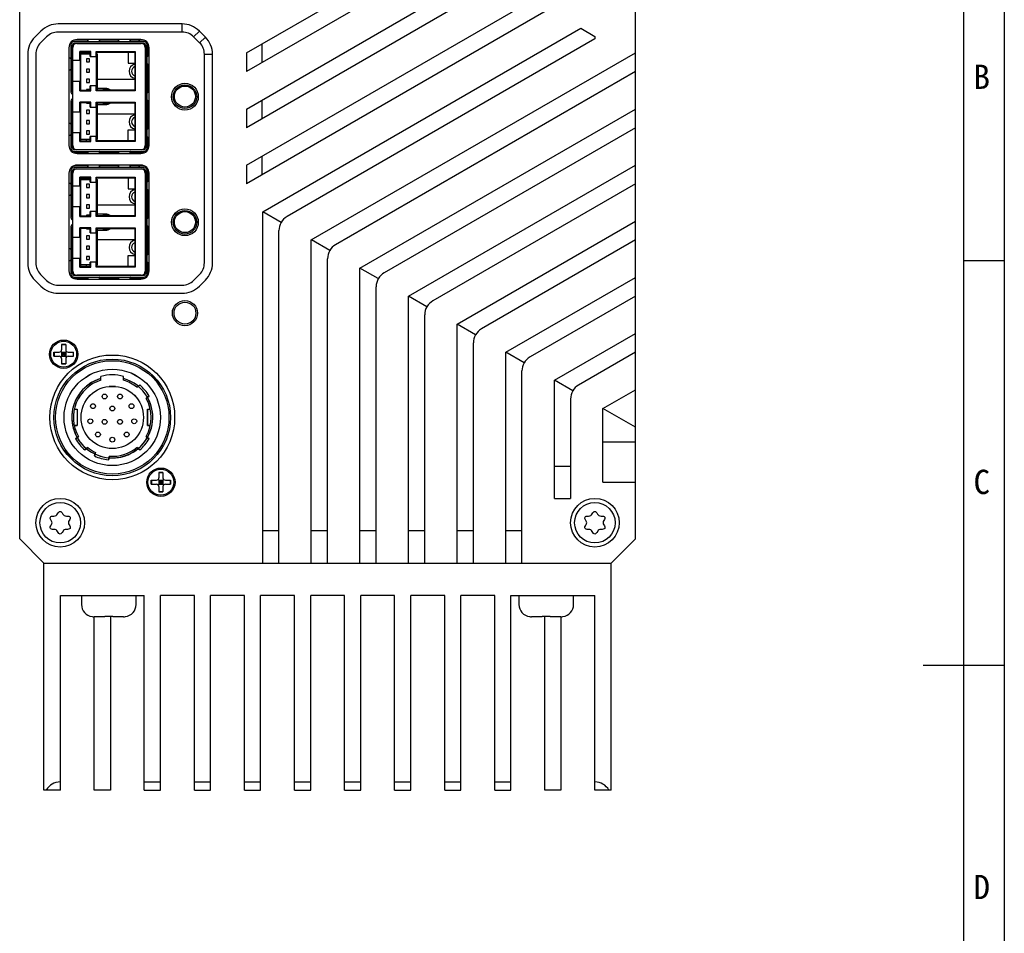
# Model space of a CAD drawing. Header units: millimetres. Extents: x 0 to 420, y 0 to 297.
# Tile 4 of 5: x 298 to 420, y 115 to 228. Entities that reach past the tile are written whole.
import ezdxf

# ---------------------------------------------------------------- set-up
doc = ezdxf.new("R2010")
doc.units = ezdxf.units.MM
doc.header["$LTSCALE"] = 23.1
doc.layers.get('0').update_dxf_attribs({"linetype": 'CONTINUOUS'})
doc.layers.add('00_COMPONENTS', color=7, linetype='CONTINUOUS')
doc.styles.add('TEXTSTYLE_3', font='simfang.ttf')

msp = doc.modelspace()

# ---------------------------------------------------------------- linework, layer by layer
at = {"color": 7}
for p, q in [((420, 297), (420, 0)), ((415, 5), (415, 292)), ((414.994, 198.497), (419.994, 198.497)), ((419.994, 148.498), (409.994, 148.498))]:
    msp.add_line(p, q, dxfattribs=at)
at = {"layer": '00_COMPONENTS', "color": 7}
for p, q in [((326.457, 224.104), (348.993, 237.115)), ((326.457, 217.175), (360.993, 237.115)), ((351.261, 236.115), (326.457, 221.794)), ((363.261, 236.115), (326.457, 214.866)), ((298.457, 164.115), (298.457, 234.115)), ((374.457, 164.115), (374.457, 234.115)), ((326.457, 210.247), (363.261, 231.496)), ((364.993, 230.186), (326.457, 207.938)), ((318.515, 227.675), (303.2, 227.675)), ((301.079, 226.796), (300.336, 226.053)), ((301.786, 226.089), (301.043, 225.346)), ((318.515, 226.675), (303.2, 226.675)), ((320.671, 225.346), (319.929, 226.089)), ((321.379, 226.053), (320.636, 226.796)), ((328.457, 204.474), (367.725, 227.145)), ((367.725, 227.145), (369.457, 226.145)), ((369.457, 226.145), (369.457, 225.836)), ((304.902, 225.375), (304.762, 225.375)), ((304.787, 225.095), (304.787, 219.295)), ((304.962, 225.425), (304.805, 225.425)), ((304.987, 219.295), (304.987, 225.095)), ((306.867, 225.675), (305.174, 225.675)), ((305.187, 225.495), (313.777, 225.495)), ((305.187, 225.295), (313.777, 225.295)), ((305.507, 225.275), (313.457, 225.275)), ((313.427, 225.745), (305.537, 225.745)), ((306.867, 225.745), (306.867, 225.577)), ((308.307, 225.577), (308.307, 225.745)), ((310.657, 225.675), (308.307, 225.675)), ((310.657, 225.745), (310.657, 225.577)), ((312.097, 225.577), (312.097, 225.745)), ((313.157, 225.675), (312.097, 225.675)), ((313.157, 225.675), (313.157, 225.495)), ((313.791, 225.675), (313.257, 225.675)), ((313.257, 225.495), (313.257, 225.675)), ((313.977, 225.095), (313.977, 212.335)), ((314.177, 212.335), (314.177, 225.095)), ((314.257, 223.715), (314.257, 225.3)), ((328.365, 225.205), (328.365, 222.896)), ((369.457, 225.836), (331.457, 203.896)), ((299.457, 223.932), (299.457, 198.177)), ((300.457, 223.932), (300.457, 198.177)), ((304.537, 224.745), (304.537, 212.685)), ((305.007, 212.655), (305.007, 224.775)), ((305.892, 224.254), (305.887, 224.26)), ((307.228, 224.26), (305.887, 224.26)), ((305.887, 223.19), (305.887, 224.26)), ((305.892, 223.19), (305.892, 224.254)), ((305.892, 224.239), (305.908, 224.239)), ((305.908, 224.239), (305.952, 224.195)), ((305.908, 224.239), (305.908, 219.44)), ((307.157, 224.195), (305.952, 224.195)), ((305.952, 224.195), (305.952, 219.484)), ((305.952, 224.185), (307.157, 224.185)), ((305.952, 223.985), (307.157, 223.985)), ((307.157, 223.965), (305.952, 223.965)), ((306.657, 223.985), (306.657, 224.185)), ((307.157, 224.19), (307.228, 224.26)), ((307.157, 223.64), (307.157, 224.195)), ((307.157, 223.64), (307.957, 223.64)), ((307.228, 223.64), (307.228, 224.26)), ((307.887, 224.26), (312.728, 224.26)), ((307.887, 224.26), (307.957, 224.19)), ((307.887, 223.64), (307.887, 224.26)), ((307.957, 224.19), (312.657, 224.19)), ((307.957, 219.49), (307.957, 224.19)), ((312.657, 224.185), (307.957, 224.185)), ((307.957, 223.985), (308.057, 223.985)), ((308.057, 219.49), (308.057, 223.985)), ((311.857, 224.185), (311.857, 222.84)), ((312.657, 224.19), (312.728, 224.26)), ((312.657, 224.19), (312.657, 219.49)), ((312.728, 224.26), (312.728, 219.419)), ((313.957, 224.775), (313.957, 212.655)), ((313.977, 223.715), (313.957, 223.715)), ((314.427, 223.715), (314.26, 223.715)), ((314.427, 212.685), (314.427, 224.745)), ((321.257, 198.177), (321.257, 223.932)), ((322.257, 198.177), (322.257, 223.932)), ((326.457, 224.104), (326.457, 221.794)), ((334.457, 201.01), (374.457, 224.104)), ((304.704, 223.465), (304.537, 223.465)), ((304.787, 223.19), (304.987, 223.19)), ((305.007, 223.465), (304.987, 223.465)), ((305.007, 223.19), (305.887, 223.19)), ((307.092, 223.38), (306.692, 223.38)), ((306.692, 223.38), (306.692, 222.98)), ((306.692, 222.98), (307.092, 222.98)), ((307.092, 222.98), (307.092, 223.38)), ((311.857, 222.84), (312.657, 222.84)), ((313.957, 222.715), (313.977, 222.715)), ((314.257, 219.215), (314.257, 222.715)), ((314.26, 222.715), (314.427, 222.715)), ((304.537, 222.025), (304.704, 222.025)), ((304.987, 222.025), (305.007, 222.025)), ((307.092, 222.11), (306.692, 222.11)), ((306.692, 222.11), (306.692, 221.71)), ((306.692, 221.71), (307.092, 221.71)), ((307.092, 221.71), (307.092, 222.11)), ((374.457, 221.794), (337.457, 200.432)), ((304.987, 220.59), (304.787, 220.59)), ((305.887, 220.59), (305.007, 220.59)), ((305.887, 219.419), (305.887, 220.59)), ((305.892, 219.425), (305.892, 220.59)), ((307.092, 220.84), (306.692, 220.84)), ((306.692, 220.84), (306.692, 220.44)), ((306.692, 220.44), (307.092, 220.44)), ((307.092, 220.44), (307.092, 220.84)), ((307.957, 220.04), (307.157, 220.04)), ((307.157, 219.49), (307.157, 220.04)), ((307.228, 219.419), (307.228, 220.04)), ((307.887, 219.419), (307.887, 220.04)), ((308.057, 220.84), (312.657, 220.84)), ((304.787, 219.415), (304.987, 219.415)), ((305.887, 219.419), (305.892, 219.425)), ((305.887, 219.419), (307.228, 219.419)), ((305.908, 219.44), (305.892, 219.44)), ((305.952, 219.484), (305.908, 219.44)), ((305.952, 219.484), (307.163, 219.484)), ((307.092, 219.57), (306.692, 219.57)), ((306.692, 219.57), (306.692, 219.484)), ((307.092, 219.484), (307.092, 219.57)), ((307.157, 219.484), (307.157, 219.49)), ((307.228, 219.419), (307.163, 219.484)), ((307.887, 219.419), (307.957, 219.49)), ((312.728, 219.419), (307.887, 219.419)), ((312.657, 219.49), (307.957, 219.49)), ((309.057, 219.715), (308.057, 219.715)), ((312.728, 219.419), (312.657, 219.49)), ((313.977, 219.215), (313.957, 219.215)), ((314.427, 219.215), (314.26, 219.215)), ((304.787, 218.135), (304.787, 212.335)), ((304.987, 218.015), (304.787, 218.015)), ((304.987, 212.335), (304.987, 218.135)), ((305.892, 218.004), (305.887, 218.01)), ((307.228, 218.01), (305.887, 218.01)), ((305.887, 216.84), (305.887, 218.01)), ((305.892, 216.84), (305.892, 218.004)), ((305.892, 217.989), (305.908, 217.989)), ((305.908, 217.989), (305.952, 217.945)), ((305.908, 217.989), (305.908, 213.19)), ((307.163, 217.945), (305.952, 217.945)), ((305.952, 217.945), (305.952, 213.234)), ((306.692, 217.945), (306.692, 217.9)), ((306.692, 217.9), (307.092, 217.9)), ((307.092, 217.9), (307.092, 217.945)), ((307.157, 217.39), (307.157, 217.945)), ((307.163, 217.945), (307.228, 218.01)), ((307.228, 217.39), (307.228, 218.01)), ((307.887, 218.01), (307.957, 217.94)), ((307.887, 218.01), (312.728, 218.01)), ((307.887, 217.39), (307.887, 218.01)), ((307.957, 217.94), (312.657, 217.94)), ((307.957, 213.24), (307.957, 217.94)), ((308.057, 213.445), (308.057, 217.94)), ((308.057, 217.715), (309.057, 217.715)), ((312.728, 218.01), (312.657, 217.94)), ((312.657, 217.94), (312.657, 213.24)), ((312.728, 218.01), (312.728, 213.169)), ((313.957, 218.215), (313.977, 218.215)), ((314.257, 214.715), (314.257, 218.215)), ((314.26, 218.215), (314.427, 218.215)), ((328.365, 218.277), (328.365, 215.968)), ((304.787, 216.84), (304.987, 216.84)), ((305.007, 216.84), (305.887, 216.84)), ((307.092, 217.03), (306.692, 217.03)), ((306.692, 217.03), (306.692, 216.63)), ((306.692, 216.63), (307.092, 216.63)), ((307.092, 216.63), (307.092, 217.03)), ((307.157, 217.39), (307.957, 217.39)), ((308.057, 216.59), (312.657, 216.59)), ((326.457, 217.175), (326.457, 214.866)), ((340.457, 197.545), (374.457, 217.175)), ((304.704, 215.405), (304.537, 215.405)), ((305.007, 215.405), (304.987, 215.405)), ((307.092, 215.76), (306.692, 215.76)), ((306.692, 215.76), (306.692, 215.36)), ((306.692, 215.36), (307.092, 215.36)), ((307.092, 215.36), (307.092, 215.76)), ((304.537, 213.965), (304.704, 213.965)), ((304.987, 214.24), (304.787, 214.24)), ((304.987, 213.965), (305.007, 213.965)), ((305.887, 214.24), (305.007, 214.24)), ((305.887, 213.169), (305.887, 214.24)), ((305.892, 213.175), (305.892, 214.24)), ((307.092, 214.49), (306.692, 214.49)), ((306.692, 214.49), (306.692, 214.09)), ((306.692, 214.09), (307.092, 214.09)), ((307.092, 214.09), (307.092, 214.49)), ((311.857, 214.59), (312.657, 214.59)), ((311.857, 213.245), (311.857, 214.59)), ((313.977, 214.715), (313.957, 214.715)), ((314.427, 214.715), (314.26, 214.715)), ((374.457, 214.866), (343.457, 196.968)), ((305.887, 213.169), (307.228, 213.169)), ((305.908, 213.19), (305.892, 213.19)), ((305.952, 213.234), (305.908, 213.19)), ((305.952, 213.465), (307.157, 213.465)), ((305.952, 213.445), (307.157, 213.445)), ((305.952, 213.245), (307.157, 213.245)), ((305.952, 213.234), (307.157, 213.234)), ((306.657, 213.445), (306.657, 213.245)), ((307.957, 213.79), (307.157, 213.79)), ((307.157, 213.234), (307.157, 213.79)), ((307.228, 213.169), (307.157, 213.24)), ((307.228, 213.169), (307.228, 213.79)), ((307.887, 213.169), (307.887, 213.79)), ((307.957, 213.24), (307.887, 213.169)), ((312.728, 213.169), (307.887, 213.169)), ((307.957, 213.445), (308.057, 213.445)), ((307.957, 213.245), (312.657, 213.245)), ((312.657, 213.24), (307.957, 213.24)), ((312.728, 213.169), (312.657, 213.24)), ((313.957, 213.715), (313.977, 213.715)), ((314.257, 212.129), (314.257, 213.715)), ((314.26, 213.715), (314.427, 213.715)), ((304.762, 212.055), (304.902, 212.055)), ((304.805, 212.005), (304.962, 212.005)), ((305.174, 211.755), (306.867, 211.755)), ((313.777, 212.135), (305.187, 212.135)), ((305.187, 211.935), (313.777, 211.935)), ((313.457, 212.155), (305.507, 212.155)), ((305.537, 211.685), (313.427, 211.685)), ((306.867, 211.852), (306.867, 211.685)), ((308.307, 211.685), (308.307, 211.852)), ((308.307, 211.755), (310.657, 211.755)), ((310.657, 211.852), (310.657, 211.685)), ((312.097, 211.685), (312.097, 211.852)), ((312.097, 211.755), (313.157, 211.755)), ((313.157, 211.935), (313.157, 211.755)), ((313.257, 211.935), (313.257, 211.755)), ((313.791, 211.755), (313.257, 211.755)), ((328.365, 211.349), (328.365, 209.039)), ((304.537, 209.245), (304.537, 197.185)), ((304.902, 209.875), (304.762, 209.875)), ((304.787, 209.595), (304.787, 203.795)), ((304.962, 209.925), (304.805, 209.925)), ((304.987, 203.795), (304.987, 209.595)), ((305.007, 197.155), (305.007, 209.275)), ((306.867, 210.175), (305.174, 210.175)), ((305.187, 209.995), (313.777, 209.995)), ((305.187, 209.795), (313.777, 209.795)), ((305.507, 209.775), (313.457, 209.775)), ((313.427, 210.245), (305.537, 210.245)), ((306.867, 210.245), (306.867, 210.077)), ((308.307, 210.077), (308.307, 210.245)), ((310.657, 210.175), (308.307, 210.175)), ((310.657, 210.245), (310.657, 210.077)), ((312.097, 210.077), (312.097, 210.245)), ((313.157, 210.175), (312.097, 210.175)), ((313.157, 210.175), (313.157, 209.995)), ((313.791, 210.175), (313.257, 210.175)), ((313.257, 209.995), (313.257, 210.175)), ((313.957, 209.275), (313.957, 197.155)), ((313.977, 209.595), (313.977, 196.835)), ((314.177, 196.835), (314.177, 209.595)), ((314.257, 208.215), (314.257, 209.8)), ((314.427, 197.185), (314.427, 209.245)), ((326.457, 210.247), (326.457, 207.938)), ((346.457, 194.081), (374.457, 210.247)), ((304.704, 207.965), (304.537, 207.965)), ((305.007, 207.965), (304.987, 207.965)), ((305.892, 208.754), (305.887, 208.76)), ((307.228, 208.76), (305.887, 208.76)), ((305.887, 207.69), (305.887, 208.76)), ((305.892, 207.69), (305.892, 208.754)), ((305.892, 208.739), (305.908, 208.739)), ((305.908, 208.739), (305.952, 208.695)), ((305.908, 208.739), (305.908, 203.94)), ((307.157, 208.695), (305.952, 208.695)), ((305.952, 208.695), (305.952, 203.984)), ((305.952, 208.685), (307.157, 208.685)), ((305.952, 208.485), (307.157, 208.485)), ((307.157, 208.465), (305.952, 208.465)), ((306.657, 208.485), (306.657, 208.685)), ((307.092, 207.88), (306.692, 207.88)), ((306.692, 207.88), (306.692, 207.48)), ((307.092, 207.48), (307.092, 207.88)), ((307.157, 208.69), (307.228, 208.76)), ((307.157, 208.14), (307.157, 208.695)), ((307.157, 208.14), (307.957, 208.14)), ((307.228, 208.14), (307.228, 208.76)), ((307.887, 208.76), (307.957, 208.69)), ((307.887, 208.76), (312.728, 208.76)), ((307.887, 208.14), (307.887, 208.76)), ((307.957, 208.69), (312.657, 208.69)), ((307.957, 203.99), (307.957, 208.69)), ((312.657, 208.685), (307.957, 208.685)), ((307.957, 208.485), (308.057, 208.485)), ((308.057, 203.99), (308.057, 208.485)), ((311.857, 208.685), (311.857, 207.34)), ((312.657, 208.69), (312.728, 208.76)), ((312.657, 208.69), (312.657, 203.99)), ((312.728, 208.76), (312.728, 203.919)), ((313.977, 208.215), (313.957, 208.215)), ((314.427, 208.215), (314.26, 208.215)), ((374.457, 207.938), (349.457, 193.504)), ((304.787, 207.69), (304.987, 207.69)), ((305.007, 207.69), (305.887, 207.69)), ((306.692, 207.48), (307.092, 207.48)), ((311.857, 207.34), (312.657, 207.34)), ((313.957, 207.215), (313.977, 207.215)), ((314.257, 203.715), (314.257, 207.215)), ((314.26, 207.215), (314.427, 207.215)), ((304.537, 206.525), (304.704, 206.525)), ((304.987, 206.525), (305.007, 206.525)), ((307.092, 206.61), (306.692, 206.61)), ((306.692, 206.61), (306.692, 206.21)), ((306.692, 206.21), (307.092, 206.21)), ((307.092, 206.21), (307.092, 206.61)), ((304.987, 205.09), (304.787, 205.09)), ((305.887, 205.09), (305.007, 205.09)), ((305.887, 203.919), (305.887, 205.09)), ((305.892, 203.925), (305.892, 205.09)), ((307.092, 205.34), (306.692, 205.34)), ((306.692, 205.34), (306.692, 204.94)), ((306.692, 204.94), (307.092, 204.94)), ((307.092, 204.94), (307.092, 205.34)), ((307.957, 204.54), (307.157, 204.54)), ((307.157, 203.99), (307.157, 204.54)), ((307.228, 203.919), (307.228, 204.54)), ((307.887, 203.919), (307.887, 204.54)), ((308.057, 205.34), (312.657, 205.34)), ((309.057, 204.215), (308.057, 204.215)), ((328.457, 161.115), (328.457, 204.476)), ((330.726, 203.166), (328.459, 204.475)), ((304.787, 203.915), (304.987, 203.915)), ((305.887, 203.919), (305.892, 203.925)), ((305.887, 203.919), (307.228, 203.919)), ((305.908, 203.94), (305.892, 203.94)), ((305.952, 203.984), (305.908, 203.94)), ((305.952, 203.984), (307.163, 203.984)), ((307.092, 204.07), (306.692, 204.07)), ((306.692, 204.07), (306.692, 203.984)), ((307.092, 203.984), (307.092, 204.07)), ((307.157, 203.984), (307.157, 203.99)), ((307.228, 203.919), (307.163, 203.984)), ((307.887, 203.919), (307.957, 203.99)), ((312.728, 203.919), (307.887, 203.919)), ((312.657, 203.99), (307.957, 203.99)), ((312.728, 203.919), (312.657, 203.99)), ((313.977, 203.715), (313.957, 203.715)), ((314.427, 203.715), (314.26, 203.715)), ((352.457, 190.617), (374.457, 203.319)), ((304.787, 202.635), (304.787, 196.835)), ((304.987, 202.515), (304.787, 202.515)), ((304.987, 196.835), (304.987, 202.635)), ((307.228, 202.51), (305.887, 202.51)), ((305.892, 202.504), (305.887, 202.51)), ((305.887, 201.34), (305.887, 202.51)), ((305.892, 201.34), (305.892, 202.504)), ((305.892, 202.489), (305.908, 202.489)), ((305.908, 202.489), (305.952, 202.445)), ((305.908, 202.489), (305.908, 197.69)), ((307.163, 202.445), (305.952, 202.445)), ((305.952, 202.445), (305.952, 197.734)), ((306.692, 202.445), (306.692, 202.4)), ((306.692, 202.4), (307.092, 202.4)), ((307.092, 202.4), (307.092, 202.445)), ((307.157, 201.89), (307.157, 202.445)), ((307.157, 201.89), (307.957, 201.89)), ((307.163, 202.445), (307.228, 202.51)), ((307.228, 201.89), (307.228, 202.51)), ((307.887, 202.51), (312.728, 202.51)), ((307.887, 202.51), (307.957, 202.44)), ((307.887, 201.89), (307.887, 202.51)), ((307.957, 202.44), (312.657, 202.44)), ((307.957, 197.74), (307.957, 202.44)), ((308.057, 197.945), (308.057, 202.44)), ((308.057, 202.215), (309.057, 202.215)), ((312.728, 202.51), (312.657, 202.44)), ((312.657, 202.44), (312.657, 197.74)), ((312.728, 202.51), (312.728, 197.669)), ((313.957, 202.715), (313.977, 202.715)), ((314.257, 199.215), (314.257, 202.715)), ((314.26, 202.715), (314.427, 202.715)), ((330.457, 161.115), (330.457, 202.164)), ((304.787, 201.34), (304.987, 201.34)), ((305.007, 201.34), (305.887, 201.34)), ((307.092, 201.53), (306.692, 201.53)), ((306.692, 201.53), (306.692, 201.13)), ((306.692, 201.13), (307.092, 201.13)), ((307.092, 201.13), (307.092, 201.53)), ((308.057, 201.09), (312.657, 201.09)), ((334.457, 161.115), (334.457, 201.012)), ((336.726, 199.702), (334.459, 201.011)), ((374.457, 201.01), (355.457, 190.04)), ((304.704, 199.905), (304.537, 199.905)), ((305.007, 199.905), (304.987, 199.905)), ((307.092, 200.26), (306.692, 200.26)), ((306.692, 200.26), (306.692, 199.86)), ((306.692, 199.86), (307.092, 199.86)), ((307.092, 199.86), (307.092, 200.26)), ((304.537, 198.465), (304.704, 198.465)), ((304.987, 198.74), (304.787, 198.74)), ((304.987, 198.465), (305.007, 198.465)), ((305.887, 198.74), (305.007, 198.74)), ((305.887, 197.669), (305.887, 198.74)), ((305.892, 197.675), (305.892, 198.74)), ((307.092, 198.99), (306.692, 198.99)), ((306.692, 198.99), (306.692, 198.59)), ((306.692, 198.59), (307.092, 198.59)), ((307.092, 198.59), (307.092, 198.99)), ((307.957, 198.29), (307.157, 198.29)), ((307.157, 197.734), (307.157, 198.29)), ((307.228, 197.669), (307.228, 198.29)), ((307.887, 197.669), (307.887, 198.29)), ((311.857, 199.09), (312.657, 199.09)), ((311.857, 197.745), (311.857, 199.09)), ((313.977, 199.215), (313.957, 199.215)), ((313.957, 198.215), (313.977, 198.215)), ((314.257, 196.629), (314.257, 198.215)), ((314.427, 199.215), (314.26, 199.215)), ((314.26, 198.215), (314.427, 198.215)), ((336.457, 161.115), (336.457, 198.7)), ((305.887, 197.669), (305.892, 197.675)), ((305.887, 197.669), (307.228, 197.669)), ((305.908, 197.69), (305.892, 197.69)), ((305.952, 197.734), (305.908, 197.69)), ((305.952, 197.965), (307.157, 197.965)), ((305.952, 197.945), (307.157, 197.945)), ((305.952, 197.745), (307.157, 197.745)), ((305.952, 197.734), (307.157, 197.734)), ((306.657, 197.945), (306.657, 197.745)), ((307.228, 197.669), (307.157, 197.74)), ((307.957, 197.74), (307.887, 197.669)), ((312.728, 197.669), (307.887, 197.669)), ((307.957, 197.945), (308.057, 197.945)), ((307.957, 197.745), (312.657, 197.745)), ((312.657, 197.74), (307.957, 197.74)), ((312.728, 197.669), (312.657, 197.74)), ((340.457, 161.115), (340.457, 197.545)), ((342.726, 196.238), (340.459, 197.547)), ((300.336, 196.056), (301.079, 195.313)), ((301.043, 196.763), (301.786, 196.02)), ((304.762, 196.555), (304.902, 196.555)), ((304.805, 196.505), (304.962, 196.505)), ((305.174, 196.255), (306.867, 196.255)), ((313.777, 196.635), (305.187, 196.635)), ((305.187, 196.435), (313.777, 196.435)), ((313.457, 196.655), (305.507, 196.655)), ((305.537, 196.185), (313.427, 196.185)), ((306.867, 196.352), (306.867, 196.185)), ((308.307, 196.185), (308.307, 196.352)), ((308.307, 196.255), (310.657, 196.255)), ((310.657, 196.352), (310.657, 196.185)), ((312.097, 196.185), (312.097, 196.352)), ((312.097, 196.255), (313.157, 196.255)), ((313.157, 196.435), (313.157, 196.255)), ((313.257, 196.435), (313.257, 196.255)), ((313.791, 196.255), (313.257, 196.255)), ((319.929, 196.02), (320.671, 196.763)), ((320.636, 195.313), (321.379, 196.056)), ((358.457, 187.153), (374.457, 196.391)), ((303.2, 195.435), (318.515, 195.435)), ((342.457, 161.115), (342.457, 195.236)), ((303.2, 194.435), (318.515, 194.435)), ((346.457, 161.115), (346.457, 194.084)), ((348.726, 192.774), (346.459, 194.083)), ((374.457, 194.081), (361.457, 186.576)), ((348.457, 161.115), (348.457, 191.772)), ((352.457, 161.115), (352.457, 190.62)), ((354.726, 189.31), (352.459, 190.618)), ((364.457, 183.689), (374.457, 189.463)), ((303.549, 187.253), (304.225, 186.577)), ((303.549, 186.577), (304.225, 187.253)), ((304.137, 188.11), (303.637, 188.11)), ((303.637, 188.11), (303.637, 187.465)), ((303.637, 188.094), (304.137, 188.094)), ((304.137, 188.11), (304.137, 187.465)), ((354.457, 161.115), (354.457, 188.308)), ((302.692, 187.165), (303.337, 187.165)), ((302.692, 186.665), (302.692, 187.165)), ((302.692, 186.665), (303.337, 186.665)), ((302.708, 187.165), (302.708, 186.665)), ((303.637, 187.165), (304.137, 187.165)), ((303.637, 187.165), (303.637, 186.665)), ((303.637, 186.915), (304.137, 186.915)), ((303.637, 186.665), (304.137, 186.665)), ((303.637, 186.365), (303.637, 185.719)), ((303.887, 187.165), (303.887, 186.665)), ((304.137, 187.165), (304.137, 186.665)), ((304.137, 186.365), (304.137, 185.719)), ((304.437, 187.165), (305.083, 187.165)), ((304.437, 186.665), (305.083, 186.665)), ((305.066, 187.165), (305.066, 186.665)), ((305.083, 186.665), (305.083, 187.165)), ((358.457, 161.115), (358.457, 187.156)), ((360.726, 185.846), (358.459, 187.154)), ((374.457, 187.153), (367.457, 183.112)), ((303.637, 185.736), (304.137, 185.736)), ((304.137, 185.719), (303.637, 185.719)), ((360.457, 161.115), (360.457, 184.844)), ((308.487, 183.706), (308.487, 184.175)), ((308.487, 183.706), (308.487, 184.174)), ((311.287, 183.706), (311.287, 184.175)), ((311.287, 183.706), (311.287, 184.174)), ((315.867, 183.117), (314.762, 184.411)), ((364.457, 169.115), (364.457, 183.689)), ((366.726, 182.381), (364.459, 183.69)), ((309.487, 182.944), (309.487, 182.915)), ((309.487, 182.914), (309.487, 182.944)), ((309.487, 182.915), (310.287, 182.915)), ((310.287, 182.914), (309.487, 182.914)), ((310.287, 182.915), (310.287, 182.944)), ((310.287, 182.944), (310.287, 182.914)), ((312.921, 182.835), (313.271, 183.129)), ((312.921, 182.835), (313.271, 183.129)), ((315.782, 183.217), (315.811, 183.2)), ((370.457, 180.225), (374.457, 182.534)), ((314.428, 181.75), (314.078, 181.456)), ((314.078, 181.456), (314.428, 181.75)), ((366.457, 181.38), (366.457, 169.115)), ((305.193, 180.115), (305.537, 180.115)), ((305.193, 180.114), (305.537, 180.114)), ((305.537, 180.115), (305.537, 178.115)), ((305.537, 180.114), (305.537, 178.114)), ((314.237, 180.115), (314.58, 180.115)), ((314.237, 180.115), (314.237, 178.115)), ((314.237, 180.114), (314.58, 180.114)), ((314.237, 178.114), (314.237, 180.114)), ((370.457, 171.115), (370.457, 180.227)), ((374.457, 177.918), (370.459, 180.226)), ((305.537, 178.115), (305.194, 178.115)), ((305.194, 178.114), (305.537, 178.114)), ((314.58, 178.115), (314.237, 178.115)), ((314.237, 178.114), (314.58, 178.114)), ((305.347, 176.479), (305.697, 176.773)), ((305.697, 176.773), (305.347, 176.479)), ((314.428, 176.479), (314.078, 176.773)), ((314.078, 176.773), (314.428, 176.479)), ((303.907, 175.113), (305.013, 173.819)), ((303.993, 175.012), (303.964, 175.029)), ((306.854, 175.395), (306.504, 175.101)), ((306.504, 175.1), (306.854, 175.394)), ((313.271, 175.101), (312.921, 175.395)), ((312.921, 175.394), (313.271, 175.1)), ((370.457, 176.115), (374.457, 176.115)), ((307.679, 174.352), (307.798, 174.793)), ((307.798, 174.793), (307.679, 174.351)), ((309.536, 174.327), (309.418, 173.886)), ((309.418, 173.886), (309.536, 174.327)), ((364.457, 173.115), (366.457, 173.115)), ((315.549, 171.453), (316.225, 170.777)), ((315.549, 170.777), (316.225, 171.453)), ((316.137, 172.31), (315.637, 172.31)), ((315.637, 172.31), (315.637, 171.665)), ((315.637, 172.294), (316.137, 172.294)), ((316.137, 172.31), (316.137, 171.665)), ((314.692, 171.365), (315.337, 171.365)), ((314.692, 170.865), (314.692, 171.365)), ((314.692, 170.865), (315.337, 170.865)), ((314.708, 171.365), (314.708, 170.865)), ((315.637, 171.365), (316.137, 171.365)), ((315.637, 171.365), (315.637, 170.865)), ((315.637, 171.115), (316.137, 171.115)), ((315.637, 170.865), (316.137, 170.865)), ((315.637, 170.565), (315.637, 169.919)), ((315.887, 171.365), (315.887, 170.865)), ((316.137, 171.365), (316.137, 170.865)), ((316.137, 170.565), (316.137, 169.919)), ((316.437, 171.365), (317.083, 171.365)), ((316.437, 170.865), (317.083, 170.865)), ((317.066, 171.365), (317.066, 170.865)), ((317.083, 170.865), (317.083, 171.365)), ((370.457, 171.115), (374.457, 171.115)), ((315.637, 169.936), (316.137, 169.936)), ((316.137, 169.919), (315.637, 169.919)), ((364.457, 169.115), (366.457, 169.115)), ((301.457, 161.115), (298.457, 164.115)), ((330.457, 165.115), (328.457, 165.115)), ((336.457, 165.115), (334.457, 165.115)), ((342.457, 165.115), (340.457, 165.115)), ((348.457, 165.115), (346.457, 165.115)), ((354.457, 165.115), (352.457, 165.115)), ((360.457, 165.115), (358.457, 165.115)), ((374.457, 164.115), (371.457, 161.115)), ((301.457, 161.115), (371.457, 161.115)), ((301.457, 133.115), (301.457, 161.115)), ((371.457, 133.115), (371.457, 161.115)), ((303.477, 157.115), (313.837, 157.115)), ((303.477, 133.115), (303.477, 157.115)), ((306.082, 157.115), (306.082, 156.015)), ((312.832, 156.015), (312.832, 157.115)), ((313.837, 133.115), (313.837, 157.115)), ((320.017, 157.115), (315.837, 157.115)), ((315.837, 133.115), (315.837, 157.115)), ((320.017, 133.115), (320.017, 157.115)), ((326.197, 157.115), (322.017, 157.115)), ((322.017, 133.115), (322.017, 157.115)), ((326.197, 133.115), (326.197, 157.115)), ((332.377, 157.115), (328.197, 157.115)), ((328.197, 133.115), (328.197, 157.115)), ((332.377, 133.115), (332.377, 157.115)), ((338.557, 157.115), (334.377, 157.115)), ((334.377, 133.115), (334.377, 157.115)), ((338.557, 133.115), (338.557, 157.115)), ((344.737, 157.115), (340.557, 157.115)), ((340.557, 133.115), (340.557, 157.115)), ((344.737, 133.115), (344.737, 157.115)), ((350.917, 157.115), (346.737, 157.115)), ((346.737, 133.115), (346.737, 157.115)), ((350.917, 133.115), (350.917, 157.115)), ((357.097, 157.115), (352.917, 157.115)), ((352.917, 133.115), (352.917, 157.115)), ((357.097, 133.115), (357.097, 157.115)), ((359.097, 157.115), (369.457, 157.115)), ((359.097, 133.115), (359.097, 157.115)), ((360.082, 157.115), (360.082, 156.015)), ((366.832, 156.015), (366.832, 157.115)), ((369.457, 133.115), (369.457, 157.115)), ((307.409, 154.525), (307.41, 154.533)), ((308.957, 154.515), (307.65, 154.515)), ((307.657, 133.115), (307.657, 154.515)), ((308.957, 154.533), (308.957, 154.515)), ((309.657, 154.526), (309.657, 133.115)), ((309.957, 154.515), (309.957, 154.533)), ((311.264, 154.515), (309.957, 154.515)), ((311.505, 154.525), (311.504, 154.533)), ((361.409, 154.525), (361.41, 154.533)), ((362.957, 154.515), (361.65, 154.515)), ((362.957, 154.533), (362.957, 154.515)), ((363.277, 133.115), (363.277, 154.526)), ((363.957, 154.515), (363.957, 154.533)), ((365.264, 154.515), (363.957, 154.515)), ((365.277, 154.515), (365.277, 133.115)), ((365.505, 154.525), (365.504, 154.533)), ((303.477, 134.115), (303.457, 134.115)), ((313.837, 134.115), (315.837, 134.115)), ((320.017, 134.115), (322.017, 134.115)), ((326.197, 134.115), (328.197, 134.115)), ((332.377, 134.115), (334.377, 134.115)), ((338.557, 134.115), (340.557, 134.115)), ((344.737, 134.115), (346.737, 134.115)), ((350.917, 134.115), (352.917, 134.115)), ((357.097, 134.115), (359.097, 134.115)), ((303.477, 133.115), (301.457, 133.115)), ((309.657, 133.115), (307.657, 133.115)), ((313.837, 133.115), (315.837, 133.115)), ((320.017, 133.115), (322.017, 133.115)), ((326.197, 133.115), (328.197, 133.115)), ((332.377, 133.115), (334.377, 133.115)), ((338.557, 133.115), (340.557, 133.115)), ((344.737, 133.115), (346.737, 133.115)), ((350.917, 133.115), (352.917, 133.115)), ((357.097, 133.115), (359.097, 133.115)), ((365.277, 133.115), (363.277, 133.115)), ((371.457, 133.115), (369.457, 133.115))]:
    msp.add_line(p, q, dxfattribs=at)
at = {"layer": '00_COMPONENTS', "color": 4}
for p, q in [((318.515, 226.675), (318.515, 227.675)), ((319.929, 226.089), (320.636, 226.796)), ((320.671, 225.346), (321.379, 226.053)), ((313.957, 224.194), (313.977, 224.194)), ((313.977, 223.749), (313.957, 223.749)), ((321.257, 223.932), (322.257, 223.932)), ((313.957, 222.68), (313.977, 222.68)), ((314.177, 222.68), (314.257, 222.68)), ((313.977, 222.235), (313.957, 222.235)), ((314.257, 222.235), (314.177, 222.235)), ((313.957, 219.694), (313.977, 219.694)), ((313.977, 219.249), (313.957, 219.249)), ((313.957, 218.18), (313.977, 218.18)), ((313.977, 217.735), (313.957, 217.735)), ((314.177, 218.18), (314.257, 218.18)), ((314.257, 217.735), (314.177, 217.735)), ((304.987, 216.34), (304.787, 216.34)), ((313.957, 215.194), (313.977, 215.194)), ((314.177, 215.194), (314.257, 215.194)), ((313.977, 214.749), (313.957, 214.749)), ((314.257, 214.749), (314.177, 214.749)), ((313.957, 213.68), (313.977, 213.68)), ((313.977, 213.235), (313.957, 213.235)), ((313.977, 202.235), (313.957, 202.235)), ((313.977, 199.249), (313.957, 199.249)), ((313.957, 198.18), (313.977, 198.18)), ((314.177, 198.18), (314.257, 198.18)), ((313.977, 197.735), (313.957, 197.735)), ((314.257, 197.735), (314.177, 197.735))]:
    msp.add_line(p, q, dxfattribs=at)
at = {"layer": '00_COMPONENTS', "color": 7}
for centre, radius in [((318.857, 218.695), 1.65), ((318.857, 218.695), 1.45), ((318.857, 218.715), 1.3), ((318.857, 203.195), 1.65), ((318.857, 203.195), 1.45), ((318.857, 203.215), 1.3), ((318.857, 191.985), 1.55), ((318.857, 191.985), 1.35), ((303.887, 186.915), 1.75), ((303.887, 186.915), 1.6), ((309.887, 179.115), 7.7), ((309.887, 179.115), 7.2), ((309.887, 179.115), 7), ((309.887, 179.114), 7), ((309.887, 179.115), 5.95), ((309.887, 179.114), 5.95), ((309.887, 179.115), 3.85), ((309.887, 179.114), 3.85), ((308.937, 181.695), 0.3), ((310.837, 181.695), 0.3), ((307.507, 180.495), 0.3), ((309.887, 180.215), 0.3), ((312.267, 180.495), 0.3), ((307.177, 178.635), 0.3), ((308.937, 178.565), 0.3), ((310.837, 178.565), 0.3), ((312.597, 178.635), 0.3), ((308.117, 177.005), 0.3), ((309.887, 176.365), 0.3), ((311.657, 177.005), 0.3), ((315.887, 171.115), 1.75), ((315.887, 171.115), 1.6), ((303.457, 166.115), 3), ((369.457, 166.115), 3), ((303.457, 166.115), 2.5), ((369.457, 166.115), 2.5)]:
    msp.add_circle(centre, radius, dxfattribs=at)
for centre, radius, start, end in [((303.2, 224.675), 3, 90, 135), ((318.515, 224.675), 3, 45, 90), ((303.2, 224.675), 2, 90, 135), ((318.515, 224.675), 2, 45, 90), ((302.457, 223.932), 3, 135, 180), ((302.457, 223.932), 2, 135, 180), ((305.537, 224.745), 1, 90, 180), ((305.187, 225.095), 0.4, 90, 180), ((305.187, 225.095), 0.2, 90, 180), ((305.507, 224.775), 0.5, 90, 180), ((313.427, 224.745), 1, 0, 90), ((313.457, 224.775), 0.5, 0, 90), ((313.777, 225.095), 0.4, 0, 90), ((313.777, 225.095), 0.2, 0, 90), ((319.257, 223.932), 2, 0, 45), ((319.257, 223.932), 3, 0, 45), ((312.857, 221.84), 0.9, 102.84441, 257.15559), ((312.857, 221.84), 0.6, 109.4728, 250.52762), ((305.187, 219.295), 0.4, 180, 243.22123), ((305.187, 219.295), 0.2, 180, 205.69321), ((309.057, 218.715), 0.9, 59.46225, 120.53775), ((309.057, 218.715), 1, 50.8553, 90), ((305.187, 218.135), 0.4, 116.77876, 180), ((305.187, 218.135), 0.2, 154.30692, 180), ((309.057, 218.715), 0.9, 239.46225, 300.53775), ((309.057, 218.715), 1, 270, 309.14457), ((312.857, 215.59), 0.9, 102.84441, 257.15559), ((312.857, 215.59), 0.6, 109.4728, 250.52762), ((305.537, 212.685), 1, 180, 270), ((305.187, 212.335), 0.4, 180, 270), ((305.187, 212.335), 0.2, 180, 270), ((305.507, 212.655), 0.5, 180, 270), ((313.427, 212.685), 1, 270, 360), ((313.457, 212.655), 0.5, 270, 360), ((313.777, 212.335), 0.4, 270, 360), ((313.777, 212.335), 0.2, 270, 360), ((305.537, 209.245), 1, 90, 180), ((305.187, 209.595), 0.4, 90, 180), ((305.187, 209.595), 0.2, 90, 180), ((305.507, 209.275), 0.5, 90, 180), ((313.427, 209.245), 1, 0, 90), ((313.457, 209.275), 0.5, 0, 90), ((313.777, 209.595), 0.4, 0, 90), ((313.777, 209.595), 0.2, 0, 90), ((312.857, 206.34), 0.9, 102.84441, 257.15559), ((312.857, 206.34), 0.6, 109.4728, 250.52762), ((309.057, 203.215), 1, 50.8553, 90), ((305.187, 203.795), 0.4, 180, 243.22123), ((305.187, 202.635), 0.4, 116.77876, 180), ((305.187, 203.795), 0.2, 180, 205.69321), ((309.057, 203.215), 0.9, 59.46225, 120.53775), ((332.457, 202.164), 2, 120, 180), ((305.187, 202.635), 0.2, 154.30692, 180), ((309.057, 203.215), 0.9, 239.46225, 300.53775), ((309.057, 203.215), 1, 270, 309.14457), ((312.857, 200.09), 0.9, 102.84441, 257.15559), ((312.857, 200.09), 0.6, 109.4728, 250.52762), ((338.457, 198.7), 2, 120, 180), ((302.457, 198.177), 3, 180, 225), ((302.457, 198.177), 2, 180, 225), ((319.257, 198.177), 2, 315, 360), ((319.257, 198.177), 3, 315, 360), ((305.537, 197.185), 1, 180, 270), ((305.507, 197.155), 0.5, 180, 270), ((313.427, 197.185), 1, 270, 360), ((313.457, 197.155), 0.5, 270, 360), ((344.457, 195.236), 2, 120, 180), ((303.2, 197.435), 2, 225, 270), ((305.187, 196.835), 0.4, 180, 270), ((305.187, 196.835), 0.2, 180, 270), ((313.777, 196.835), 0.4, 270, 360), ((313.777, 196.835), 0.2, 270, 360), ((318.515, 197.435), 2, 270, 315), ((303.2, 197.435), 3, 225, 270), ((318.515, 197.435), 3, 270, 315), ((350.457, 191.772), 2, 120, 180), ((356.457, 188.308), 2, 120, 180), ((303.337, 187.465), 0.3, 270, 360), ((304.437, 187.465), 0.3, 180, 270), ((303.337, 186.365), 0.3, 0, 90), ((304.437, 186.365), 0.3, 90, 180), ((362.457, 184.844), 2, 120, 180), ((309.887, 179.115), 5, 106.2602, 230.35993), ((309.887, 179.114), 5, 106.2602, 29.63024), ((309.887, 179.115), 4.8, 106.95776, 209.19308), ((309.887, 179.114), 4.8, 106.95776, 209.19308), ((309.887, 179.115), 5.25, 74.53399, 105.46601), ((309.887, 179.114), 5.25, 74.53399, 105.46601), ((309.887, 179.115), 5, 29.82128, 73.7398), ((309.887, 179.114), 5, 29.81413, 73.7398), ((309.887, 179.115), 4.8, 50.80692, 73.04224), ((309.887, 179.114), 4.8, 50.80692, 73.04224), ((309.887, 179.115), 5.25, 30.12911, 49.87089), ((309.887, 179.114), 5.25, 30.12911, 49.87089), ((368.457, 181.38), 2, 120, 180), ((309.887, 179.115), 5, 309.64087, 29.63024), ((309.887, 179.115), 4.8, 330.80692, 29.19308), ((309.887, 179.114), 4.8, 330.80692, 29.19308), ((309.887, 179.115), 5.25, 210.12911, 229.87089), ((309.887, 179.114), 5.25, 210.12911, 229.87089), ((309.887, 179.115), 5.25, 310.12911, 329.87089), ((309.887, 179.114), 5.25, 310.12911, 329.87089), ((309.887, 179.115), 5, 230.36976, 265.35973), ((309.887, 179.115), 4.8, 230.80692, 244.19308), ((309.887, 179.114), 4.8, 230.80692, 244.19308), ((309.887, 179.115), 5, 265.36976, 309.63024), ((309.887, 179.115), 4.8, 265.80692, 309.19308), ((309.887, 179.114), 4.8, 265.80692, 309.19308), ((309.887, 179.115), 5.25, 245.12911, 264.87089), ((309.887, 179.114), 5.25, 245.12911, 264.87089), ((315.337, 171.665), 0.3, 270, 360), ((316.437, 171.665), 0.3, 180, 270), ((315.337, 170.565), 0.3, 0, 90), ((316.437, 170.565), 0.3, 90, 180), ((302.701, 167.424), 0.488, 267.1925, 332.8075), ((304.198, 167.398), 0.462, 206.76577, 273.23423), ((368.701, 167.424), 0.488, 267.1925, 332.8075), ((370.198, 167.398), 0.462, 206.76577, 273.23423), ((302.084, 166.115), 0.372, 325.30431, 34.69569), ((304.969, 166.115), 0.488, 147.1925, 212.8075), ((368.084, 166.115), 0.372, 325.30431, 34.69569), ((370.969, 166.115), 0.488, 147.1925, 212.8075), ((302.717, 164.832), 0.462, 26.76577, 93.23423), ((304.144, 164.926), 0.372, 85.30431, 154.69569), ((368.717, 164.832), 0.462, 26.76577, 93.23423), ((370.144, 164.926), 0.372, 85.30431, 154.69569), ((307.582, 156.015), 1.5, 180, 263.36829), ((311.332, 156.015), 1.5, 276.63171, 360), ((361.582, 156.015), 1.5, 180, 263.36829), ((365.332, 156.015), 1.5, 276.63171, 360), ((307.65, 156.111), 1.597, 261.37715, 270.01217), ((311.265, 156.111), 1.597, 269.98847, 278.62349), ((311.264, 156.134), 1.619, 269.99967, 270.71128), ((361.65, 156.111), 1.597, 261.37715, 270.01217), ((365.265, 156.111), 1.597, 269.98847, 278.62349), ((365.264, 156.134), 1.619, 269.99967, 270.71128)]:
    msp.add_arc(centre, radius, start, end, dxfattribs=at)
for centre, major_axis, start_param, end_param in [((306.567, 225.577), (0.3, 0), -0.0809687, 0), ((308.607, 225.577), (0.3, 0), 3.1415927, 3.2225613), ((310.357, 225.577), (0, 0.3), -1.651765, -1.5707963), ((312.397, 225.577), (0, 0.3), 1.5707963, 1.651765), ((314.26, 224.015), (0.3, 0), -1.651765, -1.5707963), ((304.704, 223.765), (0, 0.3), -3.1415927, -3.060624), ((314.26, 222.415), (0.3, 0), 1.5707963, 1.651765), ((304.704, 221.725), (0.3, 0), 1.4898277, 1.5707963), ((314.26, 219.515), (0.3, 0), -1.651765, -1.5707963), ((314.26, 217.915), (0.3, 0), 1.5707963, 1.651765), ((304.704, 215.705), (0.3, 0), -1.5707963, -1.4898277), ((304.704, 213.665), (0, 0.3), -0.0809687, 0), ((314.26, 215.015), (0.3, 0), -1.651765, -1.5707963), ((314.26, 213.415), (0.3, 0), 1.5707963, 1.651765), ((306.567, 211.852), (0.3, 0), 0, 0.0809687), ((308.607, 211.852), (0.3, 0), 3.060624, 3.1415927), ((310.357, 211.852), (0, 0.3), -1.5707963, -1.4898277), ((312.397, 211.852), (0, 0.3), 1.4898277, 1.5707963), ((306.567, 210.077), (0.3, 0), -0.0809687, 0), ((308.607, 210.077), (0.3, 0), 3.1415927, 3.2225613), ((310.357, 210.077), (0, 0.3), -1.651765, -1.5707963), ((312.397, 210.077), (0, 0.3), 1.5707963, 1.651765), ((304.704, 208.265), (0, 0.3), -3.1415927, -3.060624), ((314.26, 208.515), (0.3, 0), -1.651765, -1.5707963), ((314.26, 206.915), (0.3, 0), 1.5707963, 1.651765), ((304.704, 206.225), (0.3, 0), 1.4898277, 1.5707963), ((314.26, 204.015), (0.3, 0), -1.651765, -1.5707963), ((314.26, 202.415), (0.3, 0), 1.5707963, 1.651765), ((304.704, 200.205), (0.3, 0), -1.5707963, -1.4898277), ((304.704, 198.165), (0, 0.3), -0.0809687, 0), ((314.26, 199.515), (0.3, 0), -1.651765, -1.5707963), ((314.26, 197.915), (0.3, 0), 1.5707963, 1.651765), ((306.567, 196.352), (0.3, 0), 0, 0.0809687), ((308.607, 196.352), (0.3, 0), 3.060624, 3.1415927), ((310.357, 196.352), (0, 0.3), -1.5707963, -1.4898277), ((312.397, 196.352), (0, 0.3), 1.4898277, 1.5707963), ((303.457, 132.115), (0, 2), 0, 1.0471976), ((369.457, 132.115), (0, 2), -1.0471976, 0)]:
    msp.add_ellipse(centre, major_axis=major_axis, ratio=1, start_param=start_param, end_param=end_param, dxfattribs=at)
for points, knots in [([(306.866, 225.553), (306.866, 225.545), (306.863, 225.529), (306.854, 225.509), (306.838, 225.496), (306.824, 225.495), (306.817, 225.495)], [0, 0, 0, 0, 0.3046192, 0.5443138, 0.7588353, 1, 1, 1, 1]), ([(308.357, 225.495), (308.35, 225.495), (308.337, 225.496), (308.32, 225.509), (308.311, 225.529), (308.309, 225.545), (308.308, 225.553)], [0, 0, 0, 0, 0.2411599, 0.4556707, 0.6953695, 1, 1, 1, 1]), ([(310.656, 225.553), (310.656, 225.545), (310.653, 225.529), (310.644, 225.509), (310.628, 225.496), (310.614, 225.495), (310.607, 225.495)], [0, 0, 0, 0, 0.3046192, 0.5443138, 0.7588353, 1, 1, 1, 1]), ([(312.098, 225.553), (312.099, 225.544), (312.101, 225.529), (312.109, 225.511), (312.119, 225.502), (312.13, 225.496), (312.14, 225.495), (312.147, 225.495)], [0, 0, 0, 0, 0.3070418, 0.5494954, 0.6563036, 0.7624541, 1, 1, 1, 1]), ([(314.177, 223.765), (314.177, 223.758), (314.178, 223.748), (314.185, 223.736), (314.194, 223.727), (314.211, 223.719), (314.227, 223.716), (314.236, 223.716)], [0, 0, 0, 0, 0.2375471, 0.3436992, 0.4505085, 0.6929601, 1, 1, 1, 1]), ([(304.787, 223.515), (304.787, 223.508), (304.786, 223.494), (304.773, 223.477), (304.753, 223.468), (304.737, 223.466), (304.729, 223.466)], [0, 0, 0, 0, 0.2411599, 0.4556707, 0.6953695, 1, 1, 1, 1]), ([(314.177, 222.665), (314.177, 222.672), (314.179, 222.685), (314.191, 222.702), (314.212, 222.711), (314.227, 222.713), (314.236, 222.714)], [0, 0, 0, 0, 0.2411599, 0.4556707, 0.6953695, 1, 1, 1, 1]), ([(304.787, 221.975), (304.787, 221.982), (304.786, 221.992), (304.78, 222.003), (304.771, 222.013), (304.753, 222.021), (304.737, 222.023), (304.729, 222.024)], [0, 0, 0, 0, 0.2375471, 0.3436992, 0.4505085, 0.6929601, 1, 1, 1, 1]), ([(314.177, 219.265), (314.177, 219.258), (314.178, 219.248), (314.185, 219.236), (314.194, 219.227), (314.211, 219.219), (314.227, 219.216), (314.236, 219.216)], [0, 0, 0, 0, 0.2375471, 0.3436992, 0.4505085, 0.6929601, 1, 1, 1, 1]), ([(314.177, 218.165), (314.177, 218.172), (314.179, 218.185), (314.191, 218.202), (314.212, 218.211), (314.227, 218.213), (314.236, 218.214)], [0, 0, 0, 0, 0.2411599, 0.4556707, 0.6953695, 1, 1, 1, 1]), ([(304.787, 215.455), (304.787, 215.448), (304.786, 215.434), (304.773, 215.417), (304.753, 215.408), (304.737, 215.406), (304.729, 215.406)], [0, 0, 0, 0, 0.2411599, 0.4556707, 0.6953695, 1, 1, 1, 1]), ([(304.787, 213.915), (304.787, 213.922), (304.786, 213.932), (304.78, 213.943), (304.771, 213.953), (304.753, 213.961), (304.737, 213.963), (304.729, 213.964)], [0, 0, 0, 0, 0.2375471, 0.3436992, 0.4505085, 0.6929601, 1, 1, 1, 1]), ([(314.177, 214.765), (314.177, 214.758), (314.178, 214.748), (314.185, 214.736), (314.194, 214.727), (314.211, 214.719), (314.227, 214.716), (314.236, 214.716)], [0, 0, 0, 0, 0.2375471, 0.3436992, 0.4505085, 0.6929601, 1, 1, 1, 1]), ([(314.177, 213.665), (314.177, 213.672), (314.179, 213.685), (314.191, 213.702), (314.212, 213.711), (314.227, 213.713), (314.236, 213.714)], [0, 0, 0, 0, 0.2411599, 0.4556707, 0.6953695, 1, 1, 1, 1]), ([(306.817, 211.935), (306.824, 211.935), (306.838, 211.933), (306.854, 211.921), (306.863, 211.9), (306.866, 211.885), (306.866, 211.876)], [0, 0, 0, 0, 0.2411599, 0.4556707, 0.6953695, 1, 1, 1, 1]), ([(308.357, 211.935), (308.35, 211.935), (308.34, 211.933), (308.329, 211.927), (308.319, 211.918), (308.311, 211.9), (308.309, 211.885), (308.308, 211.876)], [0, 0, 0, 0, 0.2375471, 0.3436992, 0.4505085, 0.6929601, 1, 1, 1, 1]), ([(310.607, 211.935), (310.614, 211.935), (310.628, 211.933), (310.644, 211.921), (310.653, 211.9), (310.656, 211.885), (310.656, 211.876)], [0, 0, 0, 0, 0.2411599, 0.4556707, 0.6953695, 1, 1, 1, 1]), ([(312.147, 211.935), (312.14, 211.935), (312.13, 211.933), (312.119, 211.927), (312.109, 211.918), (312.101, 211.9), (312.099, 211.885), (312.098, 211.876)], [0, 0, 0, 0, 0.2375471, 0.3436992, 0.4505085, 0.6929601, 1, 1, 1, 1]), ([(306.866, 210.053), (306.866, 210.045), (306.863, 210.029), (306.854, 210.009), (306.838, 209.996), (306.824, 209.995), (306.817, 209.995)], [0, 0, 0, 0, 0.3046192, 0.5443138, 0.7588353, 1, 1, 1, 1]), ([(308.357, 209.995), (308.35, 209.995), (308.337, 209.996), (308.32, 210.009), (308.311, 210.029), (308.309, 210.045), (308.308, 210.053)], [0, 0, 0, 0, 0.2411599, 0.4556707, 0.6953695, 1, 1, 1, 1]), ([(310.656, 210.053), (310.656, 210.045), (310.653, 210.029), (310.644, 210.009), (310.628, 209.996), (310.614, 209.995), (310.607, 209.995)], [0, 0, 0, 0, 0.3046192, 0.5443138, 0.7588353, 1, 1, 1, 1]), ([(312.098, 210.053), (312.099, 210.044), (312.101, 210.029), (312.109, 210.011), (312.119, 210.002), (312.13, 209.996), (312.14, 209.995), (312.147, 209.995)], [0, 0, 0, 0, 0.3070418, 0.5494954, 0.6563036, 0.7624541, 1, 1, 1, 1]), ([(304.787, 208.015), (304.787, 208.008), (304.786, 207.994), (304.773, 207.977), (304.753, 207.968), (304.737, 207.966), (304.729, 207.966)], [0, 0, 0, 0, 0.2411599, 0.4556707, 0.6953695, 1, 1, 1, 1]), ([(314.177, 208.265), (314.177, 208.258), (314.178, 208.248), (314.185, 208.236), (314.194, 208.227), (314.211, 208.219), (314.227, 208.216), (314.236, 208.216)], [0, 0, 0, 0, 0.2375471, 0.3436992, 0.4505085, 0.6929601, 1, 1, 1, 1]), ([(314.177, 207.165), (314.177, 207.172), (314.179, 207.185), (314.191, 207.202), (314.212, 207.211), (314.227, 207.213), (314.236, 207.214)], [0, 0, 0, 0, 0.2411599, 0.4556707, 0.6953695, 1, 1, 1, 1]), ([(304.787, 206.475), (304.787, 206.482), (304.786, 206.492), (304.78, 206.503), (304.771, 206.513), (304.753, 206.521), (304.737, 206.523), (304.729, 206.524)], [0, 0, 0, 0, 0.2375471, 0.3436992, 0.4505085, 0.6929601, 1, 1, 1, 1]), ([(314.177, 203.765), (314.177, 203.758), (314.178, 203.748), (314.185, 203.736), (314.194, 203.727), (314.211, 203.719), (314.227, 203.716), (314.236, 203.716)], [0, 0, 0, 0, 0.2375471, 0.3436992, 0.4505085, 0.6929601, 1, 1, 1, 1]), ([(314.177, 202.665), (314.177, 202.672), (314.179, 202.685), (314.191, 202.702), (314.212, 202.711), (314.227, 202.713), (314.236, 202.714)], [0, 0, 0, 0, 0.2411599, 0.4556707, 0.6953695, 1, 1, 1, 1]), ([(304.787, 199.955), (304.787, 199.948), (304.786, 199.934), (304.773, 199.917), (304.753, 199.908), (304.737, 199.906), (304.729, 199.906)], [0, 0, 0, 0, 0.2411599, 0.4556707, 0.6953695, 1, 1, 1, 1]), ([(304.787, 198.415), (304.787, 198.422), (304.786, 198.432), (304.78, 198.443), (304.771, 198.453), (304.753, 198.461), (304.737, 198.463), (304.729, 198.464)], [0, 0, 0, 0, 0.2375471, 0.3436992, 0.4505085, 0.6929601, 1, 1, 1, 1]), ([(314.177, 199.265), (314.177, 199.258), (314.178, 199.248), (314.185, 199.236), (314.194, 199.227), (314.211, 199.219), (314.227, 199.216), (314.236, 199.216)], [0, 0, 0, 0, 0.2375471, 0.3436992, 0.4505085, 0.6929601, 1, 1, 1, 1]), ([(314.177, 198.165), (314.177, 198.172), (314.179, 198.185), (314.191, 198.202), (314.212, 198.211), (314.227, 198.213), (314.236, 198.214)], [0, 0, 0, 0, 0.2411599, 0.4556707, 0.6953695, 1, 1, 1, 1]), ([(306.817, 196.435), (306.824, 196.435), (306.838, 196.433), (306.854, 196.421), (306.863, 196.4), (306.866, 196.385), (306.866, 196.376)], [0, 0, 0, 0, 0.2411599, 0.4556707, 0.6953695, 1, 1, 1, 1]), ([(308.357, 196.435), (308.35, 196.435), (308.34, 196.433), (308.329, 196.427), (308.319, 196.418), (308.311, 196.4), (308.309, 196.385), (308.308, 196.376)], [0, 0, 0, 0, 0.2375471, 0.3436992, 0.4505085, 0.6929601, 1, 1, 1, 1]), ([(310.607, 196.435), (310.614, 196.435), (310.628, 196.433), (310.644, 196.421), (310.653, 196.4), (310.656, 196.385), (310.656, 196.376)], [0, 0, 0, 0, 0.2411599, 0.4556707, 0.6953695, 1, 1, 1, 1]), ([(312.147, 196.435), (312.14, 196.435), (312.13, 196.433), (312.119, 196.427), (312.109, 196.418), (312.101, 196.4), (312.099, 196.385), (312.098, 196.376)], [0, 0, 0, 0, 0.2375471, 0.3436992, 0.4505085, 0.6929601, 1, 1, 1, 1]), ([(302.39, 166.326), (302.235, 166.551), (302.142, 166.863), (302.443, 166.948), (302.677, 166.937)], [0, 0, 0, 0, 0.5207666, 1, 1, 1, 1]), ([(303.135, 167.201), (303.243, 167.41), (303.459, 167.621), (303.676, 167.406), (303.785, 167.189)], [0, 0, 0, 0, 0.4953946, 1, 1, 1, 1]), ([(304.224, 166.936), (304.466, 166.95), (304.761, 166.87), (304.687, 166.576), (304.559, 166.379)], [0, 0, 0, 0, 0.5046054, 1, 1, 1, 1]), ([(368.39, 166.326), (368.235, 166.551), (368.142, 166.863), (368.443, 166.948), (368.677, 166.937)], [0, 0, 0, 0, 0.5207666, 1, 1, 1, 1]), ([(369.135, 167.201), (369.243, 167.41), (369.459, 167.621), (369.676, 167.406), (369.785, 167.189)], [0, 0, 0, 0, 0.4953946, 1, 1, 1, 1]), ([(370.224, 166.936), (370.466, 166.95), (370.761, 166.87), (370.687, 166.576), (370.559, 166.379)], [0, 0, 0, 0, 0.5046054, 1, 1, 1, 1]), ([(302.69, 165.293), (302.448, 165.279), (302.141, 165.363), (302.235, 165.678), (302.39, 165.903)], [0, 0, 0, 0, 0.4838326, 1, 1, 1, 1]), ([(304.559, 165.85), (304.687, 165.653), (304.763, 165.35), (304.446, 165.274), (304.174, 165.297)], [0, 0, 0, 0, 0.4792334, 1, 1, 1, 1]), ([(368.69, 165.293), (368.448, 165.279), (368.141, 165.363), (368.235, 165.678), (368.39, 165.903)], [0, 0, 0, 0, 0.4838326, 1, 1, 1, 1]), ([(370.559, 165.85), (370.687, 165.653), (370.763, 165.35), (370.446, 165.274), (370.174, 165.297)], [0, 0, 0, 0, 0.4792334, 1, 1, 1, 1]), ([(303.807, 165.085), (303.691, 164.838), (303.465, 164.599), (303.239, 164.823), (303.129, 165.04)], [0, 0, 0, 0, 0.5161674, 1, 1, 1, 1]), ([(369.807, 165.085), (369.691, 164.838), (369.465, 164.599), (369.239, 164.823), (369.129, 165.04)], [0, 0, 0, 0, 0.5161674, 1, 1, 1, 1]), ([(309.957, 154.533), (309.874, 154.53), (309.707, 154.526), (309.457, 154.524), (309.207, 154.526), (309.041, 154.53), (308.957, 154.533)], [0, 0, 0, 0, 0.2499975, 0.5, 0.7500025, 1, 1, 1, 1]), ([(363.957, 154.533), (363.874, 154.53), (363.707, 154.526), (363.457, 154.524), (363.207, 154.526), (363.041, 154.53), (362.957, 154.533)], [0, 0, 0, 0, 0.2499975, 0.5, 0.7500025, 1, 1, 1, 1])]:
    msp.add_open_spline(points, degree=3, knots=knots, dxfattribs=at)

# ---------------------------------------------------------------- texts
at = {"color": 3, "style": 'TEXTSTYLE_3'}
for s, p in [('B', (416.196, 219.652)), ('C', (416.196, 169.653)), ('D', (416.196, 119.654))]:
    msp.add_text(s, height=3, dxfattribs=at).set_placement(p)

doc.saveas('drawing.dxf')
